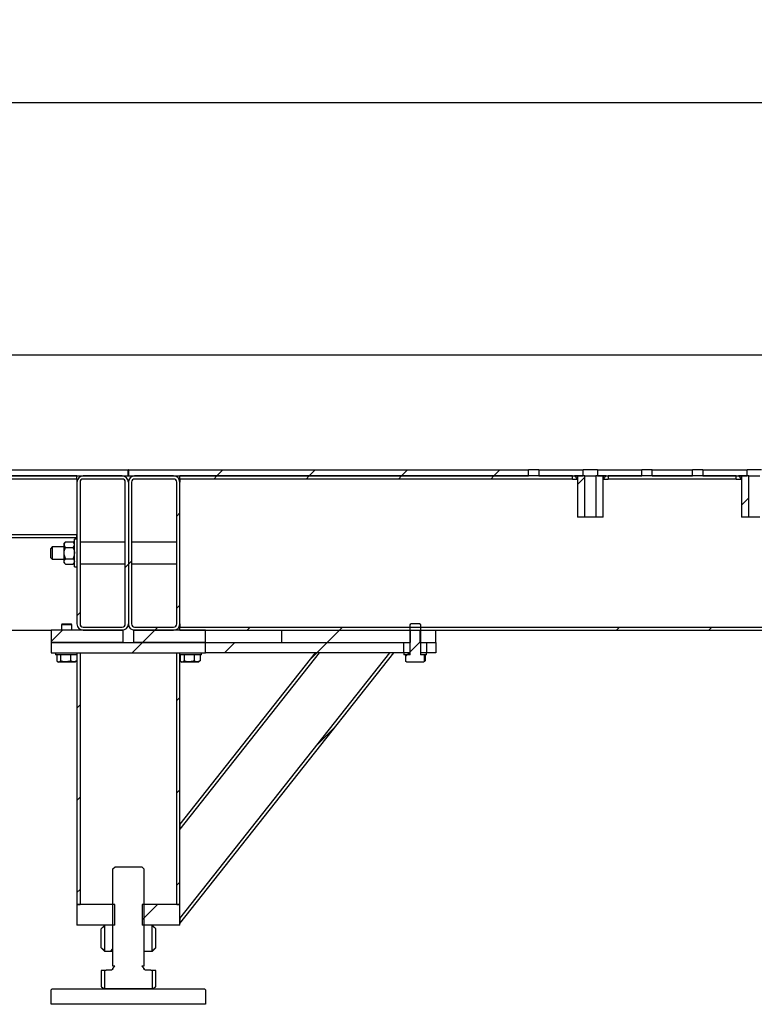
# Model space of a CAD drawing. Header units: millimetres. Extents: x 0 to 841, y 0 to 594.
# Tile 8 of 92: x 188 to 223, y 252 to 300. Entities that reach past the tile are written whole.
import ezdxf

# ---------------------------------------------------------------- set-up
doc = ezdxf.new("R2010")
doc.units = ezdxf.units.MM
doc.layers.add('COTES', color=1, linetype='Continuous')
doc.layers.add('TRAIT-FINS', color=9, linetype='Continuous')
doc.layers.add('TRAIT-FORT', color=4, linetype='Continuous', lineweight=25)
doc.styles.add('SLDTEXTSTYLE0', font='TXT', dxfattribs={"width": 0.75})
doc.dimstyles.new('SLDDIMSTYLE0', dxfattribs={"dimtxt": 3, "dimasz": 2, "dimexe": 0, "dimexo": 0.0625, "dimgap": 0.75, "dimtad": 1, "dimdec": 0, "dimlfac": 20, "dimrnd": 1e-09, "dimzin": 12, "dimdsep": 46, "dimtxsty": 'SLDTEXTSTYLE0', "dimsah": 1, "dimcen": 0.09, "dimadec": 0, "dimazin": 3, "dimtfac": 1, "dimtdec": 0, "dimtofl": 0, "dimtmove": 0, "dimatfit": 3, "dimfxl": 1, "dimfrac": 2, "dimtolj": 1, "dimtzin": 12, "dimarcsym": 0})
pattern_1 = [(45, (0, 0), (-13.4704, 13.4704), []), (45, (4.49, 2e-323), (-13.4704, 13.4704), []), (45, (8.98, 4e-323), (-13.4704, 13.4704), []), (45, (13.47, 6e-323), (-13.4704, 13.4704), [])]
pattern_2 = [(45, (0, 0), (-13.4704, 13.4704), []), (45, (4.49, 0), (-13.4704, 13.4704), []), (45, (8.98, 0), (-13.4704, 13.4704), []), (45, (13.47, 0), (-13.4704, 13.4704), [])]

# ---------------------------------------------------------------- blocks, each defined once
blk = doc.blocks.new('_D_18')
at = {"layer": 'COTES', "color": 1, "transparency": 16777216}
for p, q in [((92.21, 279.331), (92.21, 297.185)), ((443.06, 279.331), (443.06, 297.185)), ((443.06, 296.185), (92.21, 296.185))]:
    blk.add_line(p, q, dxfattribs=at)
for points in [[(92.21, 296.185), (94.21, 295.685), (94.21, 296.685)], [(443.06, 296.185), (441.06, 296.685), (441.06, 295.685)]]:
    blk.add_solid(points, dxfattribs=at)
at = {"layer": 'COTES', "color": 1, "transparency": 16777216, "char_height": 3, "attachment_point": 1, "style": 'SLDTEXTSTYLE0'}
for s, insert in [('7017', (250.851, 300.052)), ('Int. Ceinture', (260.843, 300.052))]:
    blk.add_mtext(s, dxfattribs=dict(at, insert=insert))
blk = doc.blocks.new('_D_19')
at = {"layer": 'COTES', "color": 1, "transparency": 16777216}
for p, q in [((97.06, 278.731), (97.06, 284.926)), ((438.21, 279.031), (438.21, 284.926)), ((97.06, 283.926), (438.21, 283.926))]:
    blk.add_line(p, q, dxfattribs=at)
for points in [[(97.06, 283.926), (99.06, 283.426), (99.06, 284.426)], [(438.21, 283.926), (436.21, 284.426), (436.21, 283.426)]]:
    blk.add_solid(points, dxfattribs=at)
at = {"layer": 'COTES', "color": 1, "transparency": 16777216, "char_height": 3, "attachment_point": 1, "style": 'SLDTEXTSTYLE0'}
for s, insert in [('6823', (256.383, 287.793)), ('Cadre', (266.374, 287.793))]:
    blk.add_mtext(s, dxfattribs=dict(at, insert=insert))

msp = doc.modelspace()

# ---------------------------------------------------------------- hatches: boundary and pattern name
at = {"layer": 'TRAIT-FINS'}
h = msp.add_hatch(dxfattribs=at)
h.set_pattern_fill('DIN 201 ACIER ET FONTE', color=9, style=0, pattern_type=2)
h.set_pattern_definition(pattern_1)
h.paths.add_polyline_path([(141.815, 278.031), (192.905, 278.031), (192.905, 278.331), (141.815, 278.331)], flags=0)
h = msp.add_hatch(dxfattribs=at)
h.set_pattern_fill('DIN 201 ACIER ET FONTE', color=9, style=0, pattern_type=2)
h.set_pattern_definition(pattern_1)
h.paths.add_polyline_path([(212.375, 278.331), (192.915, 278.331), (192.915, 278.031), (212.375, 278.031)], flags=0)
h = msp.add_hatch(dxfattribs=at)
h.set_pattern_fill('ANSI31', color=9, angle=3e-322, style=0)
h.paths.add_polyline_path([(215.025, 278.331), (212.875, 278.331), (212.875, 278.031), (215.025, 278.031)], flags=0)
h = msp.add_hatch(dxfattribs=at)
h.set_pattern_fill('ANSI31', color=9, angle=3e-322, style=0)
h.paths.add_polyline_path([(215.725, 278.031), (217.875, 278.031), (217.875, 278.331), (215.725, 278.331)], flags=0)
h = msp.add_hatch(dxfattribs=at)
h.set_pattern_fill('DIN 201 ACIER ET FONTE', color=9, style=0, pattern_type=2)
h.set_pattern_definition(pattern_1)
h.paths.add_polyline_path([(218.375, 278.031), (220.349, 278.031), (220.349, 278.331), (218.375, 278.331)], flags=0)
h = msp.add_hatch(dxfattribs=at)
h.set_pattern_fill('ANSI31', color=9, angle=3e-322, style=0)
h.paths.add_polyline_path([(222.999, 278.331), (220.849, 278.331), (220.849, 278.031), (222.999, 278.031)], flags=0)
h = msp.add_hatch(dxfattribs=at)
h.set_pattern_fill('DIN 201 ACIER ET FONTE', color=9, style=0, pattern_type=2)
h.set_pattern_definition(pattern_1)
h.paths.add_polyline_path([(144.31, 278.031), (144.31, 277.881), (190.41, 277.881), (190.41, 278.031)], flags=0)
h = msp.add_hatch(dxfattribs=at)
h.set_pattern_fill('DIN 201 ACIER ET FONTE', color=9, style=0, pattern_type=2)
h.set_pattern_definition(pattern_1)
edge = h.paths.add_edge_path(flags=0)
edge.add_line((190.41, 277.731), (190.41, 270.831))
edge.add_arc((190.71, 270.831), 0.3, 180, 270)
edge.add_line((190.71, 270.531), (192.61, 270.531))
edge.add_arc((192.61, 270.831), 0.3, 270, 360)
edge.add_line((192.91, 270.831), (192.91, 277.731))
edge.add_arc((192.61, 277.731), 0.3, 0, 90)
edge.add_line((192.61, 278.031), (190.71, 278.031))
edge.add_arc((190.71, 277.731), 0.3, 90, 180)
edge = h.paths.add_edge_path(flags=0)
edge.add_arc((190.71, 270.831), 0.15, 180, 270, ccw=False)
edge.add_line((190.56, 270.831), (190.56, 277.731))
edge.add_arc((190.71, 277.731), 0.15, 90, 180, ccw=False)
edge.add_line((190.71, 277.881), (192.61, 277.881))
edge.add_arc((192.61, 277.731), 0.15, 0, 90, ccw=False)
edge.add_line((192.76, 277.731), (192.76, 270.831))
edge.add_arc((192.61, 270.831), 0.15, 270, 360, ccw=False)
edge.add_line((192.61, 270.681), (190.71, 270.681))
h = msp.add_hatch(dxfattribs=at)
h.set_pattern_fill('DIN 201 ACIER ET FONTE', color=9, style=0, pattern_type=2)
h.set_pattern_definition(pattern_1)
edge = h.paths.add_edge_path(flags=0)
edge.add_line((192.91, 277.731), (192.91, 270.831))
edge.add_arc((193.21, 270.831), 0.3, 180, 270)
edge.add_line((193.21, 270.531), (195.11, 270.531))
edge.add_arc((195.11, 270.831), 0.3, 270, 360)
edge.add_line((195.41, 270.831), (195.41, 277.731))
edge.add_arc((195.11, 277.731), 0.3, 0, 90)
edge.add_line((195.11, 278.031), (193.21, 278.031))
edge.add_arc((193.21, 277.731), 0.3, 90, 180)
edge = h.paths.add_edge_path(flags=0)
edge.add_arc((193.21, 270.831), 0.15, 180, 270, ccw=False)
edge.add_line((193.06, 270.831), (193.06, 277.731))
edge.add_arc((193.21, 277.731), 0.15, 90, 180, ccw=False)
edge.add_line((193.21, 277.881), (195.11, 277.881))
edge.add_arc((195.11, 277.731), 0.15, 0, 90, ccw=False)
edge.add_line((195.26, 277.731), (195.26, 270.831))
edge.add_arc((195.11, 270.831), 0.15, 270, 360, ccw=False)
edge.add_line((195.11, 270.681), (193.21, 270.681))
h = msp.add_hatch(dxfattribs=at)
h.set_pattern_fill('DIN 201 ACIER ET FONTE', color=9, style=0, pattern_type=2)
h.set_pattern_definition(pattern_1)
h.paths.add_polyline_path([(195.41, 277.881), (214.5, 277.881), (214.5, 278.031), (195.41, 278.031)], flags=0)
h = msp.add_hatch(dxfattribs=at)
h.set_pattern_fill('ANSI31', color=9, angle=3e-322, style=0)
edge = h.paths.add_edge_path(flags=0)
edge.add_line((214.75, 278.031), (214.6, 278.031))
edge.add_spline(control_points=[(214.6, 278.031), (214.65, 277.981), (214.7, 277.931), (214.75, 277.881)], knot_values=[0.026428, 0.026428, 0.026428, 0.026428, 0.03067, 0.03067, 0.03067, 0.03067], weights=[1, 1, 1, 1], degree=3, periodic=0)
edge.add_line((214.75, 277.881), (214.75, 278.031))
h = msp.add_hatch(dxfattribs=at)
h.set_pattern_fill('ANSI31', color=9, angle=3e-322, style=0)
h.paths.add_polyline_path([(215.107, 278.031), (214.75, 278.031), (214.75, 276.031), (215.107, 276.031)], flags=0)
h = msp.add_hatch(dxfattribs=at)
h.set_pattern_fill('ANSI31', color=9, angle=3e-322, style=0)
h.paths.add_polyline_path([(215.643, 276.031), (216, 276.031), (216, 278.031), (215.643, 278.031)], flags=0)
h = msp.add_hatch(dxfattribs=at)
h.set_pattern_fill('ANSI31', color=9, angle=3e-322, style=0)
edge = h.paths.add_edge_path(flags=0)
edge.add_line((216, 278.031), (216, 277.881))
edge.add_spline(control_points=[(216, 277.881), (216.05, 277.931), (216.1, 277.981), (216.15, 278.031)], knot_values=[0.066137, 0.066137, 0.066137, 0.066137, 0.070414, 0.070414, 0.070414, 0.070414], weights=[1, 1, 1, 1], degree=3, periodic=0)
edge.add_line((216.15, 278.031), (216, 278.031))
h = msp.add_hatch(dxfattribs=at)
h.set_pattern_fill('DIN 201 ACIER ET FONTE', color=9, style=0, pattern_type=2)
h.set_pattern_definition(pattern_1)
h.paths.add_polyline_path([(222.474, 278.031), (216.25, 278.031), (216.25, 277.881), (222.474, 277.881)], flags=0)
h = msp.add_hatch(dxfattribs=at)
h.set_pattern_fill('ANSI31', color=9, angle=3e-322, style=0)
h.paths.add_polyline_path([(222.724, 278.031), (222.574, 278.031), (222.724, 277.881)], flags=0)
h = msp.add_hatch(dxfattribs=at)
h.set_pattern_fill('ANSI31', color=9, angle=3e-322, style=0)
h.paths.add_polyline_path([(223.082, 278.031), (222.724, 278.031), (222.724, 276.031), (223.082, 276.031)], flags=0)
h = msp.add_hatch(dxfattribs=at)
h.set_pattern_fill('DIN 201 ACIER ET FONTE', color=9, style=0, pattern_type=2)
h.set_pattern_definition(pattern_1)
h.paths.add_polyline_path([(144.31, 275.181), (144.31, 275.031), (190.41, 275.031), (190.41, 275.181)], flags=0)
h = msp.add_hatch(dxfattribs=at)
h.set_pattern_fill('DIN 201 ACIER ET FONTE', color=9, style=0, pattern_type=2)
h.set_pattern_definition(pattern_1)
h.paths.add_polyline_path([(247.51, 270.681), (195.41, 270.681), (195.41, 270.531), (247.51, 270.531)], flags=0)
h = msp.add_hatch(dxfattribs=at)
h.set_pattern_fill('ANSI31', color=9, style=0)
edge = h.paths.add_edge_path(flags=0)
edge.add_spline(control_points=[(206.408, 269.009), (206.424, 269), (206.44, 268.99), (206.456, 268.981)], knot_values=[0.01914, 0.01914, 0.01914, 0.01914, 0.020239, 0.020239, 0.020239, 0.020239], weights=[1, 1, 1, 1], degree=3, periodic=0)
edge.add_line((206.456, 268.981), (207.264, 268.981))
edge.add_spline(control_points=[(207.264, 268.981), (207.279, 268.99), (207.295, 268.999), (207.31, 269.008)], knot_values=[0.038808, 0.038808, 0.038808, 0.038808, 0.039881, 0.039881, 0.039881, 0.039881], weights=[1, 1, 1, 1], degree=3, periodic=0)
edge.add_line((207.31, 269.008), (207.31, 269.331))
edge.add_line((207.31, 269.331), (207.11, 269.331))
edge.add_line((207.11, 269.331), (207.11, 270.796))
edge.add_spline(control_points=[(207.11, 270.796), (207.098, 270.808), (207.086, 270.82), (207.075, 270.831)], knot_values=[0.012015, 0.012015, 0.012015, 0.012015, 0.013005, 0.013005, 0.013005, 0.013005], weights=[1, 1, 1, 1], degree=3, periodic=0)
edge.add_line((207.075, 270.831), (206.645, 270.831))
edge.add_spline(control_points=[(206.645, 270.831), (206.633, 270.82), (206.621, 270.808), (206.61, 270.796)], knot_values=[0.025137, 0.025137, 0.025137, 0.025137, 0.026126, 0.026126, 0.026126, 0.026126], weights=[1, 1, 1, 1], degree=3, periodic=0)
edge.add_line((206.61, 270.796), (206.61, 269.331))
edge.add_line((206.61, 269.331), (206.408, 269.331))
edge.add_line((206.408, 269.331), (206.408, 269.009))
h = msp.add_hatch(dxfattribs=at)
h.set_pattern_fill('DIN 201 ACIER ET FONTE', color=9, style=0, pattern_type=2)
h.set_pattern_definition(pattern_1)
h.paths.add_polyline_path([(192.66, 270.531), (189.16, 270.531), (189.16, 269.931), (192.66, 269.931)], flags=0)
h = msp.add_hatch(dxfattribs=at)
h.set_pattern_fill('DIN 201 ACIER ET FONTE', color=9, style=0, pattern_type=2)
h.set_pattern_definition(pattern_1)
h.paths.add_polyline_path([(193.16, 269.931), (196.66, 269.931), (196.66, 270.531), (193.16, 270.531)], flags=0)
h = msp.add_hatch(dxfattribs=at)
h.set_pattern_fill('DIN 201 ACIER ET FONTE', color=9, style=0, pattern_type=2)
h.set_pattern_definition(pattern_1)
h.paths.add_polyline_path([(206.635, 270.531), (200.36, 270.531), (200.36, 269.931), (206.635, 269.931)], flags=0)
h = msp.add_hatch(dxfattribs=at)
h.set_pattern_fill('DIN 201 ACIER ET FONTE', color=9, style=0, pattern_type=2)
h.set_pattern_definition(pattern_1)
h.paths.add_polyline_path([(207.085, 269.931), (207.86, 269.931), (207.86, 270.531), (207.085, 270.531)], flags=0)
h = msp.add_hatch(dxfattribs=at)
h.set_pattern_fill('ANSI31', color=9, angle=3e-322, style=0)
h.paths.add_polyline_path([(189.16, 269.431), (196.66, 269.431), (196.66, 269.931), (189.16, 269.931)], flags=0)
h = msp.add_hatch(dxfattribs=at)
h.set_pattern_fill('ANSI31', color=9, angle=3e-322, style=0)
h.paths.add_polyline_path([(196.66, 269.431), (206.31, 269.431), (206.31, 269.931), (196.66, 269.931)], flags=0)
h = msp.add_hatch(dxfattribs=at)
h.set_pattern_fill('ANSI31', color=9, angle=3e-322, style=0)
h.paths.add_polyline_path([(207.41, 269.431), (207.86, 269.431), (207.86, 269.931), (207.41, 269.931)], flags=0)
h = msp.add_hatch(dxfattribs=at)
h.set_pattern_fill('ANSI31', color=9, angle=3e-322, style=0)
h.paths.add_polyline_path([(190.56, 269.431), (190.41, 269.431), (190.41, 257.181), (190.56, 257.181)], flags=0)
h = msp.add_hatch(dxfattribs=at)
h.set_pattern_fill('ANSI31', color=9, angle=3e-322, style=0)
h.paths.add_polyline_path([(195.41, 269.431), (195.26, 269.431), (195.26, 257.181), (195.41, 257.181)], flags=0)
h = msp.add_hatch(dxfattribs=at)
h.set_pattern_fill('ANSI31', color=9, angle=3e-322, style=0)
h.paths.add_polyline_path([(195.41, 260.858), (202.189, 269.431), (201.998, 269.431), (195.41, 261.1)], flags=0)
h = msp.add_hatch(dxfattribs=at)
h.set_pattern_fill('ANSI31', color=9, angle=3e-322, style=0)
h.paths.add_polyline_path([(205.631, 269.431), (195.41, 256.505), (195.41, 256.263), (205.822, 269.431)], flags=0)
h = msp.add_hatch(dxfattribs=at)
h.set_pattern_fill('ANSI32', color=9, style=0)
h.paths.add_polyline_path([(206.585, 269.431), (206.31, 269.431), (206.31, 269.331), (206.585, 269.331)], flags=0)
h = msp.add_hatch(dxfattribs=at)
h.set_pattern_fill('ANSI32', color=9, style=0)
h.paths.add_polyline_path([(207.135, 269.331), (207.41, 269.331), (207.41, 269.431), (207.135, 269.431)], flags=0)
h = msp.add_hatch(dxfattribs=at)
h.set_pattern_fill('DIN 201 ACIER ET FONTE', color=9, style=0, pattern_type=2)
h.set_pattern_definition(pattern_2)
edge = h.paths.add_edge_path(flags=0)
edge.add_line((191.76, 253.976), (191.76, 253.081))
edge.add_line((191.76, 253.081), (194.06, 253.081))
edge.add_line((194.06, 253.081), (194.06, 253.976))
edge.add_line((194.06, 253.976), (194.012, 253.976))
edge.add_spline(control_points=[(194.012, 253.976), (194.001, 253.988), (193.989, 254), (193.977, 254.011)], knot_values=[0.052924, 0.052924, 0.052924, 0.052924, 0.053914, 0.053914, 0.053914, 0.053914], weights=[1, 1, 1, 1], degree=3, periodic=0)
edge.add_line((193.977, 254.011), (193.977, 254.016))
edge.add_line((193.977, 254.016), (193.71, 254.016))
edge.add_spline(control_points=[(193.71, 254.016), (193.704, 254.016), (193.699, 254.017), (193.693, 254.019), (193.688, 254.021), (193.683, 254.024), (193.679, 254.027), (193.674, 254.031), (193.67, 254.035), (193.667, 254.04), (193.664, 254.045), (193.662, 254.05), (193.661, 254.055), (193.66, 254.059), (193.66, 254.063), (193.66, 254.066)], knot_values=[0, 0, 0, 0, 0.000336, 0.000336, 0.000336, 0.000672, 0.000672, 0.000672, 0.001007, 0.001007, 0.001007, 0.001343, 0.001343, 0.001343, 0.001562, 0.001562, 0.001562, 0.001562], weights=[1, 1, 1, 1, 1, 1, 1, 1, 1, 1, 1, 1, 1, 1, 1, 1], degree=3, periodic=0)
edge.add_line((193.66, 254.066), (193.66, 254.097))
edge.add_spline(control_points=[(193.66, 254.097), (193.628, 254.128), (193.597, 254.16), (193.565, 254.191)], knot_values=[0.036036, 0.036036, 0.036036, 0.036036, 0.038715, 0.038715, 0.038715, 0.038715], weights=[1, 1, 1, 1], degree=3, periodic=0)
edge.add_line((193.565, 254.191), (193.66, 254.191))
edge.add_line((193.66, 254.191), (193.66, 258.916))
edge.add_spline(control_points=[(193.66, 258.916), (193.626, 258.95), (193.593, 258.983), (193.56, 259.016)], knot_values=[0.03604, 0.03604, 0.03604, 0.03604, 0.038869, 0.038869, 0.038869, 0.038869], weights=[1, 1, 1, 1], degree=3, periodic=0)
edge.add_line((193.56, 259.016), (192.26, 259.016))
edge.add_spline(control_points=[(192.26, 259.016), (192.226, 258.983), (192.193, 258.95), (192.16, 258.916)], knot_values=[0.07546, 0.07546, 0.07546, 0.07546, 0.078265, 0.078265, 0.078265, 0.078265], weights=[1, 1, 1, 1], degree=3, periodic=0)
edge.add_line((192.16, 258.916), (192.16, 254.191))
edge.add_line((192.16, 254.191), (192.255, 254.191))
edge.add_spline(control_points=[(192.255, 254.191), (192.223, 254.16), (192.191, 254.128), (192.16, 254.097)], knot_values=[0.075604, 0.075604, 0.075604, 0.075604, 0.078261, 0.078261, 0.078261, 0.078261], weights=[1, 1, 1, 1], degree=3, periodic=0)
edge.add_line((192.16, 254.097), (192.16, 254.066))
edge.add_spline(control_points=[(192.16, 254.066), (192.16, 254.061), (192.159, 254.055), (192.157, 254.05), (192.155, 254.044), (192.152, 254.039), (192.149, 254.035), (192.145, 254.031), (192.141, 254.027), (192.136, 254.024), (192.132, 254.021), (192.126, 254.019), (192.121, 254.017), (192.117, 254.017), (192.114, 254.016), (192.11, 254.016)], knot_values=[0, 0, 0, 0, 0.000336, 0.000336, 0.000336, 0.000672, 0.000672, 0.000672, 0.001007, 0.001007, 0.001007, 0.001343, 0.001343, 0.001343, 0.001562, 0.001562, 0.001562, 0.001562], weights=[1, 1, 1, 1, 1, 1, 1, 1, 1, 1, 1, 1, 1, 1, 1, 1], degree=3, periodic=0)
edge.add_line((192.11, 254.016), (191.842, 254.016))
edge.add_line((191.842, 254.016), (191.842, 254.011))
edge.add_spline(control_points=[(191.842, 254.011), (191.831, 254), (191.819, 253.988), (191.807, 253.976)], knot_values=[0.114049, 0.114049, 0.114049, 0.114049, 0.115032, 0.115032, 0.115032, 0.115032], weights=[1, 1, 1, 1], degree=3, periodic=0)
edge.add_line((191.807, 253.976), (191.76, 253.976))
h = msp.add_hatch(dxfattribs=at)
h.set_pattern_fill('ANSI31', color=9, angle=3e-322, style=0)
h.paths.add_polyline_path([(192.247, 257.181), (190.41, 257.181), (190.41, 256.181), (192.247, 256.181)], flags=0)
h = msp.add_hatch(dxfattribs=at)
h.set_pattern_fill('ANSI31', color=9, angle=3e-322, style=0)
h.paths.add_polyline_path([(193.572, 256.181), (195.41, 256.181), (195.41, 257.181), (193.572, 257.181)], flags=0)
h = msp.add_hatch(dxfattribs=at)
h.set_pattern_fill('ANSI31', color=9, style=0)
edge = h.paths.add_edge_path(flags=0)
edge.add_line((191.76, 256.181), (191.76, 254.901))
edge.add_line((191.76, 254.901), (192.16, 254.901))
edge.add_line((192.16, 254.901), (192.16, 256.181))
edge.add_line((192.16, 256.181), (191.76, 256.181))
h = msp.add_hatch(dxfattribs=at)
h.set_pattern_fill('ANSI31', color=9, style=0)
h.paths.add_polyline_path([(193.66, 254.901), (194.06, 254.901), (194.06, 256.181), (193.66, 256.181)], flags=0)
h = msp.add_hatch(dxfattribs=at)
h.set_pattern_fill('DIN 201 ACIER ET FONTE', color=9, style=0, pattern_type=2)
h.set_pattern_definition(pattern_2)
edge = h.paths.add_edge_path(flags=0)
edge.add_line((189.16, 252.331), (196.66, 252.331))
edge.add_line((196.66, 252.331), (196.66, 253.031))
edge.add_spline(control_points=[(196.66, 253.031), (196.643, 253.048), (196.626, 253.065), (196.61, 253.081)], knot_values=[0.180002, 0.180002, 0.180002, 0.180002, 0.181416, 0.181416, 0.181416, 0.181416], weights=[1, 1, 1, 1], degree=3, periodic=0)
edge.add_line((196.61, 253.081), (189.21, 253.081))
edge.add_spline(control_points=[(189.21, 253.081), (189.193, 253.065), (189.176, 253.048), (189.16, 253.031)], knot_values=[0.38983, 0.38983, 0.38983, 0.38983, 0.391233, 0.391233, 0.391233, 0.391233], weights=[1, 1, 1, 1], degree=3, periodic=0)
edge.add_line((189.16, 253.031), (189.16, 252.331))

# ---------------------------------------------------------------- linework, layer by layer
at = {"layer": 'TRAIT-FORT', "color": 4, "linetype": 'Continuous', "lineweight": 25}
for p, q in [((141.815, 278.331), (192.905, 278.331)), ((192.905, 278.031), (192.905, 278.331)), ((192.915, 278.331), (192.905, 278.331)), ((192.915, 278.331), (192.915, 278.031)), ((192.915, 278.331), (212.375, 278.331)), ((212.375, 278.031), (212.375, 278.331)), ((212.875, 278.331), (212.375, 278.331)), ((212.875, 278.331), (215.025, 278.331)), ((212.875, 278.331), (212.875, 278.031)), ((215.025, 278.031), (215.025, 278.331)), ((215.725, 278.331), (215.025, 278.331)), ((215.725, 278.331), (215.725, 278.031)), ((215.725, 278.331), (217.875, 278.331)), ((217.875, 278.031), (217.875, 278.331)), ((218.375, 278.331), (217.875, 278.331)), ((218.375, 278.031), (218.375, 278.331)), ((218.375, 278.331), (220.349, 278.331)), ((220.349, 278.031), (220.349, 278.331)), ((220.849, 278.331), (220.349, 278.331)), ((220.849, 278.331), (220.849, 278.031)), ((220.849, 278.331), (222.999, 278.331)), ((222.999, 278.031), (222.999, 278.331)), ((223.699, 278.331), (222.999, 278.331)), ((141.815, 278.031), (192.905, 278.031)), ((190.41, 278.031), (144.31, 278.031)), ((190.41, 277.881), (144.31, 277.881)), ((190.41, 277.881), (190.41, 278.031)), ((190.41, 277.881), (190.41, 277.731)), ((192.61, 278.031), (190.71, 278.031)), ((192.61, 277.881), (190.71, 277.881)), ((192.905, 278.081), (192.915, 278.081)), ((192.915, 278.031), (212.375, 278.031)), ((195.11, 278.031), (193.21, 278.031)), ((195.11, 277.881), (193.21, 277.881)), ((214.5, 278.031), (195.41, 278.031)), ((195.41, 277.881), (195.41, 278.031)), ((214.5, 277.881), (195.41, 277.881)), ((195.41, 277.881), (195.41, 277.731)), ((212.875, 278.031), (215.025, 278.031)), ((214.5, 277.881), (214.5, 278.031)), ((214.5, 277.881), (214.75, 277.881)), ((214.6, 278.031), (214.75, 277.881)), ((214.75, 278.031), (214.6, 278.031)), ((214.75, 278.031), (214.75, 276.031)), ((215.107, 278.031), (214.75, 278.031)), ((214.75, 277.881), (214.75, 278.031)), ((215.107, 276.031), (215.107, 278.031)), ((215.107, 278.031), (215.643, 278.031)), ((215.643, 278.031), (215.643, 276.031)), ((216, 278.031), (215.643, 278.031)), ((215.725, 278.031), (217.875, 278.031)), ((216, 276.031), (216, 278.031)), ((216, 277.881), (216.15, 278.031)), ((216, 278.031), (216, 277.881)), ((216.15, 278.031), (216, 278.031)), ((216, 277.881), (216.25, 277.881)), ((216.25, 278.031), (216.25, 277.881)), ((222.474, 278.031), (216.25, 278.031)), ((222.474, 277.881), (216.25, 277.881)), ((218.375, 278.031), (220.349, 278.031)), ((220.849, 278.031), (222.999, 278.031)), ((222.474, 277.881), (222.474, 278.031)), ((222.474, 277.881), (222.726, 277.881)), ((222.574, 278.031), (222.724, 277.881)), ((222.724, 278.031), (222.574, 278.031)), ((222.724, 278.031), (222.724, 276.031)), ((223.082, 278.031), (222.724, 278.031)), ((222.724, 277.881), (222.724, 278.031)), ((223.082, 276.031), (223.082, 278.031)), ((223.082, 278.031), (223.617, 278.031)), ((190.41, 277.731), (190.41, 270.831)), ((190.56, 277.731), (190.56, 270.831)), ((192.76, 270.831), (192.76, 277.731)), ((192.91, 277.731), (192.91, 270.831)), ((193.06, 277.731), (193.06, 270.831)), ((195.26, 270.831), (195.26, 277.731)), ((195.41, 270.831), (195.41, 277.731)), ((215.107, 276.031), (214.75, 276.031)), ((215.643, 276.031), (215.107, 276.031)), ((216, 276.031), (215.643, 276.031)), ((223.082, 276.031), (222.724, 276.031)), ((223.617, 276.031), (223.082, 276.031)), ((144.31, 275.181), (190.41, 275.181)), ((144.31, 275.031), (190.41, 275.031)), ((190.41, 274.956), (190.285, 274.956)), ((190.285, 273.606), (190.285, 274.956)), ((190.41, 275.031), (190.41, 275.181)), ((189.21, 274.581), (189.135, 274.506)), ((189.135, 274.056), (189.135, 274.506)), ((189.785, 274.581), (189.21, 274.581)), ((189.21, 274.581), (189.21, 273.981)), ((189.858, 274.83), (189.785, 274.756)), ((189.785, 274.693), (189.785, 274.756)), ((189.785, 274.281), (189.785, 274.693)), ((189.858, 274.83), (190.211, 274.83)), ((189.858, 274.555), (190.211, 274.555)), ((190.285, 274.756), (190.211, 274.83)), ((192.76, 274.806), (190.56, 274.806)), ((195.26, 274.806), (193.06, 274.806)), ((189.135, 274.056), (189.21, 273.981)), ((189.21, 273.981), (189.785, 273.981)), ((189.785, 273.87), (189.785, 274.281)), ((189.858, 274.007), (190.211, 274.007)), ((189.785, 273.806), (189.785, 273.87)), ((189.785, 273.806), (189.858, 273.733)), ((189.858, 273.733), (190.211, 273.733)), ((190.211, 273.733), (190.285, 273.806)), ((190.285, 273.606), (190.41, 273.606)), ((190.56, 273.756), (192.76, 273.756)), ((193.06, 273.756), (195.26, 273.756)), ((189.695, 270.831), (189.66, 270.796)), ((189.66, 270.796), (189.66, 270.531)), ((190.16, 270.796), (189.66, 270.796)), ((189.695, 270.831), (190.125, 270.831)), ((190.16, 270.796), (190.125, 270.831)), ((190.16, 270.531), (190.16, 270.796)), ((190.71, 270.681), (192.61, 270.681)), ((193.21, 270.681), (195.11, 270.681)), ((195.41, 270.831), (195.41, 270.681)), ((195.41, 270.681), (247.51, 270.681)), ((195.41, 270.531), (195.41, 270.681)), ((206.61, 270.796), (206.645, 270.831)), ((206.61, 269.331), (206.61, 270.796)), ((207.075, 270.831), (206.645, 270.831)), ((207.075, 270.831), (207.11, 270.796)), ((207.11, 270.796), (207.11, 269.331)), ((156.76, 270.531), (189.16, 270.531)), ((189.16, 270.531), (189.16, 269.931)), ((192.66, 270.531), (189.16, 270.531)), ((190.71, 270.531), (192.61, 270.531)), ((192.66, 269.931), (192.66, 270.531)), ((193.16, 270.531), (193.16, 269.931)), ((196.66, 270.531), (193.16, 270.531)), ((193.21, 270.531), (195.11, 270.531)), ((195.41, 270.531), (247.51, 270.531)), ((196.66, 269.931), (196.66, 270.531)), ((200.36, 270.531), (200.36, 269.931)), ((200.36, 270.531), (206.635, 270.531)), ((206.635, 269.931), (206.635, 270.531)), ((207.085, 270.531), (207.085, 269.931)), ((207.085, 270.531), (207.86, 270.531)), ((207.86, 269.931), (207.86, 270.531)), ((189.16, 269.931), (189.16, 269.431)), ((189.16, 269.931), (196.66, 269.931)), ((192.66, 269.931), (189.16, 269.931)), ((196.66, 269.931), (193.16, 269.931)), ((196.66, 269.431), (196.66, 269.931)), ((196.66, 269.931), (206.31, 269.931)), ((200.36, 269.931), (206.635, 269.931)), ((206.31, 269.431), (206.31, 269.931)), ((207.085, 269.931), (207.86, 269.931)), ((207.41, 269.931), (207.41, 269.431)), ((207.41, 269.931), (207.86, 269.931)), ((207.86, 269.931), (207.86, 269.431)), ((189.16, 269.431), (196.66, 269.431)), ((189.36, 269.431), (189.36, 269.331)), ((190.41, 269.331), (189.36, 269.331)), ((189.423, 269.331), (189.423, 269.031)), ((189.614, 269.331), (189.614, 269.031)), ((190.101, 269.331), (190.101, 269.031)), ((190.397, 269.331), (190.397, 269.031)), ((190.41, 269.431), (190.56, 269.431)), ((190.41, 269.431), (190.41, 257.181)), ((190.56, 269.431), (190.56, 257.181)), ((195.26, 269.431), (195.41, 269.431)), ((195.26, 257.181), (195.26, 269.431)), ((201.998, 269.431), (195.41, 261.1)), ((202.189, 269.431), (195.41, 260.858)), ((195.41, 256.505), (205.631, 269.431)), ((195.41, 256.263), (205.822, 269.431)), ((195.41, 257.181), (195.41, 269.431)), ((196.46, 269.331), (195.41, 269.331)), ((195.423, 269.331), (195.423, 269.031)), ((195.614, 269.331), (195.614, 269.031)), ((196.101, 269.331), (196.101, 269.031)), ((196.397, 269.331), (196.397, 269.031)), ((196.46, 269.331), (196.46, 269.431)), ((206.31, 269.431), (196.66, 269.431)), ((202.189, 269.431), (201.998, 269.431)), ((205.822, 269.431), (205.631, 269.431)), ((206.31, 269.431), (206.31, 269.331)), ((206.585, 269.431), (206.31, 269.431)), ((206.585, 269.331), (206.31, 269.331)), ((206.408, 269.009), (206.408, 269.331)), ((206.61, 269.331), (206.408, 269.331)), ((206.585, 269.431), (206.585, 269.331)), ((206.585, 269.431), (206.61, 269.431)), ((207.11, 269.431), (207.135, 269.431)), ((207.31, 269.331), (207.11, 269.331)), ((207.135, 269.331), (207.135, 269.431)), ((207.41, 269.431), (207.135, 269.431)), ((207.41, 269.331), (207.135, 269.331)), ((207.31, 269.008), (207.31, 269.331)), ((207.342, 269.331), (207.342, 269.031)), ((207.41, 269.331), (207.41, 269.431)), ((207.86, 269.431), (207.41, 269.431)), ((189.447, 269.015), (189.506, 268.981)), ((190.314, 268.981), (189.506, 268.981)), ((190.314, 268.981), (190.372, 269.015)), ((190.397, 269.031), (190.371, 269.017)), ((195.447, 269.015), (195.506, 268.981)), ((196.314, 268.981), (195.506, 268.981)), ((196.314, 268.981), (196.372, 269.015)), ((196.397, 269.031), (196.371, 269.017)), ((206.456, 268.981), (206.408, 269.009)), ((207.264, 268.981), (206.456, 268.981)), ((207.31, 269.008), (207.264, 268.981)), ((207.342, 269.031), (207.31, 269.008)), ((195.41, 261.1), (195.41, 260.858)), ((192.16, 258.916), (192.26, 259.016)), ((192.16, 254.191), (192.16, 258.916)), ((192.26, 259.016), (193.56, 259.016)), ((193.56, 259.016), (193.66, 258.916)), ((193.66, 258.916), (193.66, 254.191)), ((190.41, 257.181), (190.56, 257.181)), ((190.41, 257.181), (190.41, 256.181)), ((192.247, 257.181), (190.41, 257.181)), ((192.247, 256.181), (192.247, 257.181)), ((193.572, 257.181), (193.572, 256.181)), ((195.41, 257.181), (193.572, 257.181)), ((195.26, 257.181), (195.41, 257.181)), ((195.41, 256.181), (195.41, 257.181)), ((195.41, 256.505), (195.41, 256.263)), ((192.247, 256.181), (190.41, 256.181)), ((191.76, 256.181), (191.582, 256.003)), ((191.582, 255.079), (191.582, 256.003)), ((191.76, 256.181), (191.76, 256.181)), ((191.76, 254.901), (191.76, 256.181)), ((192.16, 256.181), (191.76, 256.181)), ((192.16, 254.901), (192.16, 256.181)), ((195.41, 256.181), (193.572, 256.181)), ((193.66, 256.181), (193.66, 254.901)), ((194.06, 256.181), (193.66, 256.181)), ((194.238, 256.003), (194.06, 256.181)), ((194.06, 256.181), (194.06, 256.181)), ((194.06, 254.901), (194.06, 256.181)), ((194.238, 255.079), (194.238, 256.003)), ((191.582, 255.079), (191.76, 254.901)), ((191.76, 254.901), (191.76, 254.901)), ((192.16, 254.901), (191.76, 254.901)), ((194.06, 254.901), (193.66, 254.901)), ((194.06, 254.901), (194.238, 255.079)), ((194.06, 254.901), (194.06, 254.901)), ((191.582, 253.976), (191.582, 253.184)), ((191.76, 253.976), (191.582, 253.976)), ((191.807, 253.976), (191.76, 253.976)), ((191.76, 253.081), (191.76, 253.976)), ((191.807, 253.976), (191.842, 254.011)), ((191.842, 254.016), (191.842, 254.011)), ((191.842, 254.011), (191.842, 254.016)), ((191.842, 254.016), (192.11, 254.016)), ((192.16, 254.097), (192.255, 254.191)), ((192.255, 254.191), (192.16, 254.191)), ((192.16, 254.066), (192.16, 254.097)), ((193.66, 254.191), (193.565, 254.191)), ((193.565, 254.191), (193.66, 254.097)), ((193.66, 254.097), (193.66, 254.066)), ((193.71, 254.016), (193.977, 254.016)), ((193.977, 254.011), (193.977, 254.016)), ((193.977, 254.016), (193.977, 254.011)), ((193.977, 254.011), (194.012, 253.976)), ((194.06, 253.976), (194.012, 253.976)), ((194.06, 253.976), (194.06, 253.081)), ((194.238, 253.976), (194.06, 253.976)), ((194.238, 253.184), (194.238, 253.976)), ((189.16, 253.031), (189.21, 253.081)), ((189.16, 252.331), (189.16, 253.031)), ((189.21, 253.081), (196.61, 253.081)), ((191.582, 253.184), (191.76, 253.081)), ((194.06, 253.081), (191.76, 253.081)), ((191.76, 253.081), (191.76, 253.081)), ((191.76, 253.081), (191.76, 253.081)), ((194.06, 253.081), (194.238, 253.184)), ((194.06, 253.081), (194.06, 253.081)), ((196.61, 253.081), (196.66, 253.031)), ((196.66, 253.031), (196.66, 252.331)), ((196.66, 252.331), (189.16, 252.331))]:
    msp.add_line(p, q, dxfattribs=at)
for centre, radius, start, end in [((190.71, 277.731), 0.3, 90, 180), ((190.71, 277.731), 0.15, 90, 180), ((192.61, 277.731), 0.3, 0, 90), ((192.61, 277.731), 0.15, 0, 90), ((193.21, 277.731), 0.3, 90, 180), ((193.21, 277.731), 0.15, 90, 180), ((195.11, 277.731), 0.3, 0, 90), ((195.11, 277.731), 0.15, 0, 90), ((190.71, 270.831), 0.3, 180, 270), ((190.71, 270.831), 0.15, 180, 270), ((192.61, 270.831), 0.3, 270, 0), ((192.61, 270.831), 0.15, 270, 0), ((193.21, 270.831), 0.3, 180, 270), ((193.21, 270.831), 0.15, 180, 270), ((195.11, 270.831), 0.3, 270, 0), ((195.11, 270.831), 0.15, 270, 0)]:
    msp.add_arc(centre, radius, start, end, dxfattribs=at)
for points, knots in [([(189.858, 274.83), (189.841, 274.811), (189.806, 274.773), (189.786, 274.725), (189.785, 274.698), (189.785, 274.693)], [0, 0, 0, 0, 0.432385, 0.879554, 1, 1, 1, 1]), ([(189.785, 274.693), (189.789, 274.668), (189.798, 274.621), (189.838, 274.577), (189.858, 274.555)], [0, 0, 0, 0, 0.504, 1, 1, 1, 1]), ([(189.785, 274.281), (189.786, 274.311), (189.79, 274.371), (189.816, 274.464), (189.843, 274.523), (189.858, 274.555)], [0, 0, 0, 0, 0.30999, 0.629546, 1, 1, 1, 1]), ([(190.285, 274.693), (190.281, 274.717), (190.272, 274.765), (190.232, 274.808), (190.211, 274.83)], [0, 0, 0, 0, 0.504, 1, 1, 1, 1]), ([(190.211, 274.555), (190.229, 274.574), (190.263, 274.612), (190.283, 274.66), (190.285, 274.687), (190.285, 274.693)], [0, 0, 0, 0, 0.432385, 0.879554, 1, 1, 1, 1]), ([(190.211, 274.555), (190.226, 274.523), (190.253, 274.464), (190.28, 274.372), (190.283, 274.312), (190.285, 274.281)], [0, 0, 0, 0, 0.370457, 0.681018, 1, 1, 1, 1]), ([(189.858, 274.007), (189.849, 274.027), (189.824, 274.078), (189.796, 274.165), (189.785, 274.237), (189.785, 274.277), (189.785, 274.281)], [0, 0, 0, 0, 0.237039, 0.589019, 0.951631, 1, 1, 1, 1]), ([(189.785, 273.87), (189.789, 273.894), (189.798, 273.942), (189.838, 273.985), (189.858, 274.007)], [0, 0, 0, 0, 0.504, 1, 1, 1, 1]), ([(190.285, 274.281), (190.285, 274.277), (190.284, 274.239), (190.274, 274.166), (190.246, 274.079), (190.221, 274.027), (190.211, 274.007)], [0, 0, 0, 0, 0.048369, 0.39933, 0.762965, 1, 1, 1, 1]), ([(190.211, 274.007), (190.229, 273.988), (190.263, 273.95), (190.283, 273.903), (190.285, 273.876), (190.285, 273.87)], [0, 0, 0, 0, 0.432385, 0.879554, 1, 1, 1, 1]), ([(189.858, 273.733), (189.841, 273.752), (189.806, 273.79), (189.786, 273.837), (189.785, 273.864), (189.785, 273.87)], [0, 0, 0, 0, 0.432385, 0.879554, 1, 1, 1, 1]), ([(190.285, 273.87), (190.281, 273.846), (190.272, 273.798), (190.232, 273.754), (190.211, 273.733)], [0, 0, 0, 0, 0.504, 1, 1, 1, 1]), ([(189.423, 269.031), (189.439, 269.021), (189.473, 268.998), (189.523, 268.99), (189.57, 269.002), (189.599, 269.022), (189.614, 269.031)], [0, 0, 0, 0, 0.264605, 0.534948, 0.765343, 1, 1, 1, 1]), ([(190.101, 269.031), (190.039, 269.016), (189.936, 268.991), (189.788, 268.994), (189.688, 269.011), (189.63, 269.027), (189.614, 269.031)], [0, 0, 0, 0, 0.385549, 0.637642, 0.896546, 1, 1, 1, 1]), ([(190.397, 269.031), (190.371, 269.021), (190.319, 268.998), (190.242, 268.99), (190.169, 269.002), (190.124, 269.022), (190.101, 269.031)], [0, 0, 0, 0, 0.264605, 0.534948, 0.765343, 1, 1, 1, 1]), ([(195.423, 269.031), (195.439, 269.021), (195.473, 268.998), (195.523, 268.99), (195.57, 269.002), (195.599, 269.022), (195.614, 269.031)], [0, 0, 0, 0, 0.264605, 0.534948, 0.765343, 1, 1, 1, 1]), ([(196.101, 269.031), (196.039, 269.016), (195.936, 268.991), (195.788, 268.994), (195.688, 269.011), (195.63, 269.027), (195.614, 269.031)], [0, 0, 0, 0, 0.385549, 0.637642, 0.896546, 1, 1, 1, 1]), ([(196.397, 269.031), (196.371, 269.021), (196.319, 268.998), (196.242, 268.99), (196.169, 269.002), (196.124, 269.022), (196.101, 269.031)], [0, 0, 0, 0, 0.264605, 0.534948, 0.765343, 1, 1, 1, 1]), ([(191.76, 256.139), (191.754, 256.136), (191.72, 256.122), (191.66, 256.076), (191.608, 256.028), (191.582, 256.003)], [0, 0, 0, 0, 0.0992336, 0.5475538, 1, 1, 1, 1]), ([(194.238, 256.003), (194.192, 256.047), (194.135, 256.102), (194.073, 256.132), (194.06, 256.139)], [0, 0, 0, 0, 0.785676, 1, 1, 1, 1]), ([(191.76, 254.944), (191.754, 254.946), (191.72, 254.961), (191.66, 255.006), (191.608, 255.055), (191.582, 255.079)], [0, 0, 0, 0, 0.099234, 0.547554, 1, 1, 1, 1]), ([(194.238, 255.079), (194.192, 255.036), (194.135, 254.981), (194.073, 254.951), (194.06, 254.944)], [0, 0, 0, 0, 0.785676, 1, 1, 1, 1]), ([(192.16, 254.066), (192.159, 254.061), (192.158, 254.049), (192.15, 254.034), (192.137, 254.023), (192.123, 254.017), (192.114, 254.017), (192.11, 254.016)], [0, 0, 0, 0, 0.214694, 0.429387, 0.644081, 0.858775, 1, 1, 1, 1]), ([(193.71, 254.016), (193.704, 254.017), (193.693, 254.018), (193.678, 254.027), (193.667, 254.039), (193.661, 254.053), (193.66, 254.063), (193.66, 254.066)], [0, 0, 0, 0, 0.214694, 0.429388, 0.644082, 0.858776, 1, 1, 1, 1]), ([(191.582, 253.184), (191.636, 253.152), (191.694, 253.117), (191.755, 253.108), (191.76, 253.107)], [0, 0, 0, 0, 0.9159378, 1, 1, 1, 1]), ([(194.06, 253.106), (194.064, 253.107), (194.124, 253.116), (194.183, 253.151), (194.238, 253.184)], [0, 0, 0, 0, 0.065628, 1, 1, 1, 1])]:
    msp.add_open_spline(points, degree=3, knots=knots, dxfattribs=at)

# ---------------------------------------------------------------- dimensions: what is measured, and where the dimension line sits
at = {"layer": 'COTES', "color": 1}
for base, p1, p2, text, picture, middle in [((92.21, 296.185), (443.06, 278.331), (92.21, 278.331), '<> Int. Ceinture', '_D_18', (267.635, 296.185)), ((438.21, 283.926), (97.06, 277.731), (438.21, 278.031), '<> Cadre', '_D_19', (267.635, 283.926))]:
    dim = msp.add_linear_dim(base=base, p1=p1, p2=p2, text=text, dimstyle='SLDDIMSTYLE0', dxfattribs=at)
    dim.commit()
    dim.dimension.update_dxf_attribs({"geometry": picture, "text_midpoint": middle, "dimtype": 160})

doc.saveas('drawing.dxf')
